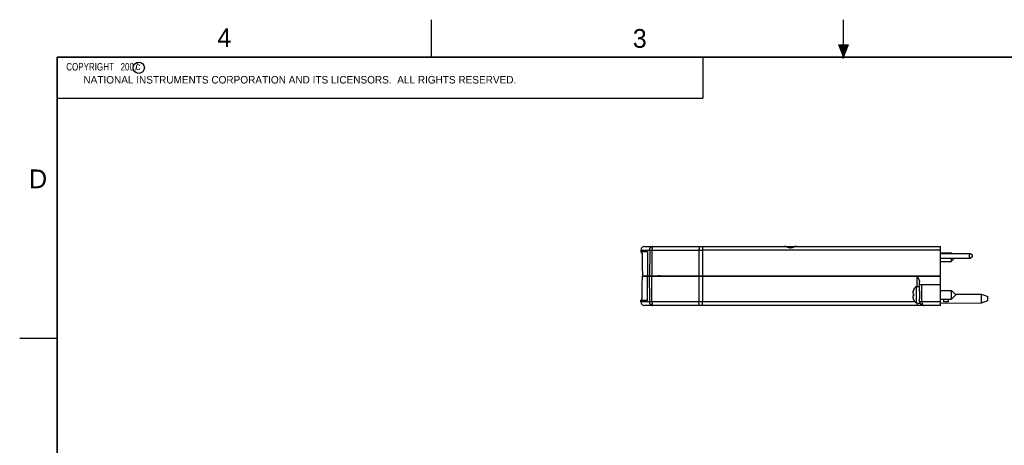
# Model space of a CAD drawing. Header units: inches. Extents: x 0 to 22, y 0 to 17.
# Tile 8 of 17: x 0 to 13.1, y 11.3 to 17. Entities that reach past the tile are written whole.
import ezdxf

# ---------------------------------------------------------------- set-up
doc = ezdxf.new("R2010")
doc.units = ezdxf.units.IN
doc.header["$LTSCALE"] = 1.21
doc.header["$MEASUREMENT"] = 0
doc.layers.get('0').update_dxf_attribs({"linetype": 'CONTINUOUS'})
doc.styles.get("Standard").update_dxf_attribs({"font": 'txt', "width": 0.8})

msp = doc.modelspace()

# ---------------------------------------------------------------- hatches: boundary and pattern name
at = {"linetype": 'CONTINUOUS'}
msp.add_hatch(color=2, dxfattribs=at).paths.add_polyline_path([(11, 16.51), (10.9375, 16.6663), (11.0625, 16.6663)])

# ---------------------------------------------------------------- linework, layer by layer
at = {"color": 2, "linetype": 'CONTINUOUS'}
for p, q in [((5.5, 16.5), (5.5, 17)), ((11, 16.485), (11, 17)), ((11, 16.51), (10.9375, 16.6663)), ((10.9375, 16.6663), (11.0625, 16.6663)), ((11.0625, 16.6663), (11, 16.51)), ((0.4999, 16.5), (9.1249, 16.5)), ((0.4999, 16.5), (0.4999, 15.9531)), ((9.1249, 16.5), (9.1249, 15.9531)), ((11.015, 16.515), (10.985, 16.485)), ((10.985, 16.485), (11, 16.515)), ((11, 16.485), (11.015, 16.515)), ((0.4999, 15.9531), (9.1249, 15.9531)), ((0, 12.75), (0.5, 12.75))]:
    msp.add_line(p, q, dxfattribs=at)
at = {"color": 7, "linetype": 'CONTINUOUS'}
for p, q in [((8.3432, 13.9724), (10.3741, 13.9724)), ((9.1182, 13.9724), (9.1182, 13.9229)), ((10.3741, 13.9724), (12.2987, 13.9724)), ((12.2987, 13.1844), (12.2987, 13.9724)), ((8.2932, 13.9229), (8.293, 13.9024)), ((8.3831, 13.9024), (8.293, 13.9024)), ((8.2932, 13.9229), (8.4136, 13.9229)), ((8.3038, 13.8814), (8.3037, 13.9024)), ((8.3122, 13.8814), (8.3038, 13.8814)), ((8.4436, 13.9229), (9.071, 13.9229)), ((12.2987, 13.9229), (9.1182, 13.9229)), ((12.2987, 13.8885), (12.4389, 13.8885)), ((12.2987, 13.8794), (12.699, 13.8794)), ((12.2987, 13.8164), (12.699, 13.8164)), ((12.4389, 13.8885), (12.4479, 13.8794)), ((12.4389, 13.8885), (12.4389, 13.8794)), ((12.4389, 13.7704), (12.4849, 13.8164)), ((12.4389, 13.8164), (12.4389, 13.7704)), ((12.6787, 13.8794), (12.6787, 13.8164)), ((12.699, 13.8794), (12.7187, 13.8597)), ((12.7187, 13.8361), (12.699, 13.8164)), ((12.7187, 13.8597), (12.7187, 13.8361)), ((12.2987, 13.7704), (12.4389, 13.7704)), ((8.3156, 13.5814), (12.2987, 13.5814)), ((8.3156, 13.5754), (12.2987, 13.5754)), ((8.3687, 13.5814), (8.3687, 13.5754)), ((8.5237, 13.5754), (8.5237, 13.5814)), ((8.5537, 13.5804), (8.5237, 13.5804)), ((8.5537, 13.5814), (8.5537, 13.5754)), ((9.7637, 13.5814), (9.7637, 13.5754)), ((9.7937, 13.5754), (9.7937, 13.5814)), ((10.8087, 13.5754), (10.8087, 13.5814)), ((10.8387, 13.5814), (10.8387, 13.5754)), ((11.6087, 13.5814), (11.6087, 13.5754)), ((11.6387, 13.5754), (11.6387, 13.5814)), ((11.9864, 13.4377), (11.9852, 13.5754)), ((12.2637, 13.5754), (12.2636, 13.5814)), ((12.2936, 13.5814), (12.2937, 13.5754)), ((11.9783, 13.4377), (12.0164, 13.4377)), ((11.9783, 13.2172), (11.9783, 13.4377)), ((12.0169, 13.3899), (12.0159, 13.4996)), ((12.0162, 13.4644), (12.2987, 13.4644)), ((12.0482, 13.234), (12.0462, 13.4644)), ((11.9275, 13.3427), (11.934, 13.3419)), ((11.934, 13.3129), (11.9275, 13.3121)), ((11.9305, 13.3424), (11.9305, 13.3734)), ((11.9305, 13.2815), (11.9305, 13.3125)), ((11.934, 13.3875), (11.934, 13.3857)), ((11.934, 13.3419), (11.934, 13.3129)), ((12.0187, 13.2743), (12.0187, 13.3728)), ((12.2987, 13.3865), (12.4419, 13.3865)), ((12.4419, 13.3865), (12.5009, 13.3274)), ((12.4419, 13.2684), (12.4419, 13.3865)), ((12.4419, 13.2684), (12.5009, 13.3274)), ((12.4924, 13.336), (12.8426, 13.3334)), ((12.8426, 13.3334), (12.9287, 13.3054)), ((12.8426, 13.2214), (12.8426, 13.3334)), ((12.9287, 13.2494), (12.9287, 13.3054)), ((8.2932, 13.234), (8.293, 13.2544)), ((8.293, 13.2544), (8.3831, 13.2544)), ((8.4136, 13.234), (8.2932, 13.234)), ((8.3038, 13.2754), (8.3037, 13.2544)), ((8.3038, 13.2754), (8.3122, 13.2754)), ((12.2987, 13.1844), (8.3432, 13.1844)), ((9.071, 13.234), (8.4436, 13.234)), ((9.1182, 13.1844), (9.1182, 13.234)), ((11.9554, 13.234), (9.1182, 13.234)), ((11.934, 13.2691), (11.934, 13.2674)), ((11.9783, 13.2172), (12.0187, 13.2172)), ((11.9882, 13.1844), (11.9882, 13.2172)), ((12.0182, 13.234), (12.018, 13.2633)), ((12.0187, 13.2172), (12.0187, 13.2278)), ((12.2987, 13.2684), (12.4419, 13.2684)), ((12.2987, 13.2174), (12.8426, 13.2214)), ((12.3387, 13.2684), (12.3387, 13.2331)), ((12.3987, 13.2684), (12.3987, 13.2337)), ((12.8426, 13.2214), (12.9287, 13.2494))]:
    msp.add_line(p, q, dxfattribs=at)
at = {"color": 7, "linetype": 'CONTINUOUS', "const_width": 0.02}
for points in [[(0.5, 16.5), (0.5, 0.5)], [(21.5, 16.5), (0.5, 16.5)]]:
    msp.add_lwpolyline(points, dxfattribs=at)
at = {"color": 7, "linetype": 'CONTINUOUS'}
for points in [[(10.3741, 13.9724), (10.371, 13.9724), (10.3675, 13.9722), (10.3637, 13.9719), (10.3597, 13.9714), (10.3555, 13.9708), (10.3512, 13.9701), (10.3468, 13.9692), (10.3425, 13.9683), (10.3382, 13.9674), (10.334, 13.9665), (10.33, 13.9655), (10.3261, 13.9647), (10.3223, 13.9638), (10.3187, 13.9631), (10.3152, 13.9624), (10.3119, 13.9618), (10.3087, 13.9613), (10.3058, 13.9608), (10.3029, 13.9605), (10.3002, 13.9603), (10.2975, 13.9601), (10.295, 13.96), (10.2924, 13.96), (10.2898, 13.9601), (10.2871, 13.9603), (10.2844, 13.9605), (10.2816, 13.9608), (10.2786, 13.9613), (10.2754, 13.9618), (10.2721, 13.9624), (10.2686, 13.9631), (10.265, 13.9638), (10.2612, 13.9647), (10.2574, 13.9655), (10.2533, 13.9665), (10.2492, 13.9674), (10.2448, 13.9683), (10.2405, 13.9692), (10.2361, 13.9701), (10.2319, 13.9708), (10.2277, 13.9714), (10.2237, 13.9719), (10.2199, 13.9722), (10.2163, 13.9724), (10.2132, 13.9724)], [(12.0601, 13.1851), (12.0616, 13.1849), (12.0624, 13.1848)]]:
    msp.add_lwpolyline(points, dxfattribs=at)
at = {"color": 2, "linetype": 'CONTINUOUS'}
msp.add_circle((1.5893, 16.359), 0.0754, dxfattribs=at)
at = {"color": 7, "linetype": 'CONTINUOUS'}
for centre, radius, start, end in [((8.3432, 13.9224), 0.05, 90, 179.5), ((12.0214, 13.3549), 0.0933, 117.5225, 159.56387), ((8.3432, 13.2344), 0.05, 180.5, 270), ((12.0214, 13.2999), 0.0933, 200.43613, 242.4775), ((12.0682, 13.2344), 0.05, 180.5, 270)]:
    msp.add_arc(centre, radius, start, end, dxfattribs=at)
for points, knots in [([(8.4136, 13.9229), (8.4136, 13.9235), (8.4136, 13.9249), (8.4137, 13.9269), (8.4139, 13.9289), (8.4141, 13.9308), (8.4143, 13.9328), (8.4146, 13.9348), (8.415, 13.9367), (8.4154, 13.9386), (8.4159, 13.9405), (8.4165, 13.9424), (8.4171, 13.9442), (8.4177, 13.9461), (8.4184, 13.9478), (8.4192, 13.9496), (8.42, 13.9513), (8.4208, 13.9529), (8.4217, 13.9545), (8.4227, 13.956), (8.4237, 13.9575), (8.4247, 13.959), (8.4258, 13.9604), (8.4269, 13.9617), (8.4281, 13.9629), (8.4293, 13.9641), (8.4305, 13.9652), (8.4318, 13.9663), (8.4331, 13.9672), (8.4344, 13.9681), (8.4358, 13.9689), (8.4372, 13.9696), (8.4386, 13.9703), (8.4401, 13.9709), (8.4415, 13.9713), (8.443, 13.9717), (8.4445, 13.972), (8.4459, 13.9723), (8.4474, 13.9724), (8.4484, 13.9724), (8.4489, 13.9724)], [0, 0, 0, 0, 0.029927, 0.059783, 0.0895396, 0.1191983, 0.1487611, 0.1782318, 0.207615, 0.2369147, 0.2661142, 0.2951705, 0.3240406, 0.3526853, 0.3810852, 0.4092266, 0.4371056, 0.4647201, 0.4920571, 0.5191011, 0.5458395, 0.5722655, 0.5983825, 0.6241768, 0.6496313, 0.6747521, 0.6995435, 0.7240133, 0.7481747, 0.7720472, 0.7956572, 0.8190317, 0.842174, 0.8651053, 0.8878524, 0.9104438, 0.9329095, 0.9552812, 0.9775922, 1, 1, 1, 1]), ([(8.4489, 13.9724), (8.4489, 13.9724), (8.4487, 13.9724), (8.4485, 13.9722), (8.4482, 13.972), (8.448, 13.9717), (8.4478, 13.9713), (8.4475, 13.9708), (8.4473, 13.9703), (8.4471, 13.9696), (8.4469, 13.9689), (8.4467, 13.9681), (8.4465, 13.9672), (8.4463, 13.9662), (8.4461, 13.9652), (8.4459, 13.9641), (8.4457, 13.9629), (8.4456, 13.9616), (8.4454, 13.9603), (8.4452, 13.9589), (8.4451, 13.9575), (8.4449, 13.956), (8.4448, 13.9545), (8.4447, 13.9529), (8.4445, 13.9512), (8.4444, 13.9495), (8.4443, 13.9478), (8.4442, 13.946), (8.4441, 13.9442), (8.444, 13.9423), (8.444, 13.9405), (8.4439, 13.9386), (8.4438, 13.9366), (8.4438, 13.9347), (8.4437, 13.9328), (8.4437, 13.9308), (8.4437, 13.9289), (8.4436, 13.9269), (8.4436, 13.9249), (8.4436, 13.9235), (8.4436, 13.9229)], [0, 0, 0, 0, 0.0040928, 0.0097427, 0.0162589, 0.0239384, 0.0329562, 0.0434114, 0.0553586, 0.0688254, 0.083824, 0.100353, 0.1183897, 0.1379063, 0.1588676, 0.1812309, 0.2049491, 0.2299721, 0.2562523, 0.2837418, 0.3123873, 0.3421347, 0.3729338, 0.4047355, 0.4374913, 0.4711531, 0.5056738, 0.5410072, 0.5770986, 0.6138573, 0.6511504, 0.6888372, 0.7267811, 0.7649382, 0.8033319, 0.8419949, 0.8809637, 0.9202704, 0.959943, 1, 1, 1, 1]), ([(9.0789, 13.9724), (9.0787, 13.9724), (9.0785, 13.9724), (9.0782, 13.9722), (9.0778, 13.972), (9.0775, 13.9717), (9.0772, 13.9713), (9.0769, 13.9708), (9.0765, 13.9702), (9.0762, 13.9696), (9.0759, 13.9688), (9.0756, 13.968), (9.0753, 13.9671), (9.075, 13.9661), (9.0747, 13.9651), (9.0745, 13.9639), (9.0742, 13.9627), (9.0739, 13.9614), (9.0737, 13.9601), (9.0734, 13.9586), (9.0732, 13.9572), (9.073, 13.9556), (9.0728, 13.954), (9.0726, 13.9523), (9.0724, 13.9506), (9.0722, 13.9489), (9.072, 13.947), (9.0718, 13.9452), (9.0717, 13.9433), (9.0716, 13.9414), (9.0715, 13.9394), (9.0713, 13.9374), (9.0713, 13.9354), (9.0712, 13.9333), (9.0711, 13.9312), (9.0711, 13.9292), (9.071, 13.9271), (9.071, 13.925), (9.071, 13.9236), (9.071, 13.9229)], [0, 0, 0, 0, 0.006538, 0.0135115, 0.0212804, 0.0301032, 0.0401511, 0.051533, 0.0643159, 0.0785384, 0.0942198, 0.1113653, 0.1299698, 0.1500198, 0.1714955, 0.1943715, 0.2186177, 0.2441998, 0.2710798, 0.2992164, 0.3285651, 0.3590786, 0.3907071, 0.4233982, 0.4570973, 0.4917477, 0.5272905, 0.5636655, 0.6008102, 0.6386612, 0.6771531, 0.7162197, 0.7557934, 0.7958059, 0.8361877, 0.8768688, 0.9177787, 0.9588462, 1, 1, 1, 1]), ([(10.3741, 13.9724), (10.3734, 13.9724), (10.372, 13.9724), (10.3699, 13.9722), (10.3677, 13.972), (10.3655, 13.9716), (10.3631, 13.9712), (10.3606, 13.9706), (10.358, 13.97), (10.3553, 13.9692), (10.3525, 13.9684), (10.3496, 13.9674), (10.3466, 13.9664), (10.3435, 13.9652), (10.3403, 13.964), (10.337, 13.9628), (10.3337, 13.9615), (10.3303, 13.9603), (10.327, 13.959), (10.3238, 13.9579), (10.3207, 13.9568), (10.3177, 13.9559), (10.3148, 13.955), (10.3121, 13.9543), (10.3095, 13.9537), (10.3071, 13.9531), (10.3047, 13.9527), (10.3024, 13.9524), (10.3001, 13.9521), (10.298, 13.9519), (10.2958, 13.9518), (10.2937, 13.9518), (10.2915, 13.9518), (10.2894, 13.9519), (10.2872, 13.9521), (10.2849, 13.9524), (10.2826, 13.9527), (10.2802, 13.9531), (10.2778, 13.9537), (10.2752, 13.9543), (10.2725, 13.955), (10.2696, 13.9559), (10.2666, 13.9568), (10.2635, 13.9579), (10.2603, 13.959), (10.257, 13.9603), (10.2536, 13.9615), (10.2503, 13.9628), (10.247, 13.964), (10.2438, 13.9652), (10.2407, 13.9664), (10.2377, 13.9674), (10.2348, 13.9684), (10.232, 13.9692), (10.2293, 13.97), (10.2267, 13.9706), (10.2242, 13.9712), (10.2219, 13.9716), (10.2196, 13.972), (10.2174, 13.9722), (10.2153, 13.9724), (10.2139, 13.9724), (10.2132, 13.9724)], [0, 0, 0, 0, 0.0120603, 0.02467, 0.0378803, 0.0517235, 0.0662278, 0.0814316, 0.09737, 0.1140747, 0.1315696, 0.1498725, 0.1689941, 0.1888847, 0.2094357, 0.2305237, 0.2519426, 0.2733969, 0.2945799, 0.3152142, 0.3350394, 0.3538315, 0.3715788, 0.3883604, 0.4042668, 0.4193961, 0.4338538, 0.447752, 0.4612044, 0.4743207, 0.4872119, 0.4999918, 0.5127754, 0.5256756, 0.538803, 0.552266, 0.5661733, 0.5806379, 0.5957691, 0.6116701, 0.6284407, 0.6461788, 0.6649705, 0.6847941, 0.7054209, 0.7265943, 0.7480384, 0.7694489, 0.7905323, 0.8110812, 0.8309722, 0.8500964, 0.8684023, 0.8858992, 0.9026054, 0.918545, 0.9337498, 0.9482554, 0.9621003, 0.9753159, 0.9879324, 1, 1, 1, 1]), ([(8.3122, 13.8814), (8.3126, 13.848), (8.3133, 13.7812), (8.3145, 13.6812), (8.3153, 13.6146), (8.3156, 13.5814)], [0, 0, 0, 0, 0.3343958, 0.6677291, 1, 1, 1, 1]), ([(8.3831, 13.9024), (8.383, 13.8668), (8.3827, 13.7956), (8.3823, 13.6886), (8.3821, 13.6172), (8.3819, 13.5814)], [0, 0, 0, 0, 0.3326357, 0.665969, 1, 1, 1, 1]), ([(8.4136, 13.9229), (8.4134, 13.8853), (8.4131, 13.8099), (8.4126, 13.696), (8.4123, 13.6198), (8.4121, 13.5814)], [0, 0, 0, 0, 0.3297625, 0.6631137, 1, 1, 1, 1]), ([(8.4136, 13.9229), (8.4138, 13.9229), (8.4144, 13.9229), (8.4152, 13.9229), (8.4161, 13.9229), (8.417, 13.9229), (8.418, 13.9229), (8.419, 13.9229), (8.4201, 13.9229), (8.4212, 13.9229), (8.4223, 13.9229), (8.4235, 13.9229), (8.4247, 13.9229), (8.4259, 13.9229), (8.4272, 13.9229), (8.4285, 13.9229), (8.4298, 13.9229), (8.4312, 13.9229), (8.4325, 13.9229), (8.4339, 13.9229), (8.4353, 13.9229), (8.4367, 13.9229), (8.4381, 13.9229), (8.4394, 13.9229), (8.4408, 13.9229), (8.4422, 13.9229), (8.4432, 13.9229), (8.4436, 13.9229)], [0, 0, 0, 0, 0.0257568, 0.0532656, 0.0824896, 0.1133644, 0.145822, 0.1797906, 0.2151966, 0.2519646, 0.290017, 0.3292727, 0.3696474, 0.4110543, 0.453403, 0.4966003, 0.5405515, 0.5851608, 0.630331, 0.6759643, 0.7219622, 0.7682256, 0.8146543, 0.8611473, 0.9076032, 0.9539211, 1, 1, 1, 1]), ([(8.4436, 13.9229), (8.4435, 13.885), (8.4431, 13.8091), (8.4427, 13.6953), (8.4423, 13.6194), (8.4422, 13.5814)], [0, 0, 0, 0, 0.3330373, 0.6663707, 1, 1, 1, 1]), ([(9.071, 13.9229), (9.071, 13.8849), (9.0709, 13.809), (9.0708, 13.6952), (9.0708, 13.6194), (9.0707, 13.5814)], [0, 0, 0, 0, 0.3333333, 0.6666667, 1, 1, 1, 1]), ([(9.071, 13.9229), (9.0736, 13.9229), (9.0788, 13.9229), (9.0867, 13.9229), (9.0945, 13.9229), (9.1024, 13.9229), (9.1103, 13.9229), (9.1156, 13.9229), (9.1182, 13.9229)], [0, 0, 0, 0, 0.165608, 0.3317909, 0.4984341, 0.6654263, 0.8326551, 1, 1, 1, 1]), ([(9.1182, 13.9229), (9.1182, 13.8849), (9.1181, 13.809), (9.1181, 13.6952), (9.118, 13.6193), (9.118, 13.5814)], [0, 0, 0, 0, 0.3334228, 0.6667561, 1, 1, 1, 1]), ([(8.3122, 13.2754), (8.3126, 13.3089), (8.3133, 13.3756), (8.3145, 13.4756), (8.3153, 13.5422), (8.3156, 13.5754)], [0, 0, 0, 0, 0.3343958, 0.6677291, 1, 1, 1, 1]), ([(8.3831, 13.2544), (8.383, 13.29), (8.3827, 13.3613), (8.3823, 13.4683), (8.3821, 13.5397), (8.3819, 13.5754)], [0, 0, 0, 0, 0.3326357, 0.665969, 1, 1, 1, 1]), ([(8.4136, 13.234), (8.4134, 13.2719), (8.4131, 13.3477), (8.4126, 13.4615), (8.4123, 13.5374), (8.4121, 13.5754)], [0, 0, 0, 0, 0.3327186, 0.6660504, 1, 1, 1, 1]), ([(8.4436, 13.234), (8.4435, 13.2719), (8.4431, 13.3477), (8.4427, 13.4615), (8.4423, 13.5374), (8.4422, 13.5754)], [0, 0, 0, 0, 0.3330372, 0.6663706, 1, 1, 1, 1]), ([(9.0707, 13.5754), (9.0708, 13.5375), (9.0708, 13.4616), (9.0709, 13.3478), (9.071, 13.2719), (9.071, 13.234)], [0, 0, 0, 0, 0.3333333, 0.6666667, 1, 1, 1, 1]), ([(9.118, 13.5754), (9.118, 13.5375), (9.1181, 13.4616), (9.1181, 13.3478), (9.1182, 13.2719), (9.1182, 13.234)], [0, 0, 0, 0, 0.3332439, 0.6665772, 1, 1, 1, 1]), ([(11.9853, 13.5754), (11.986, 13.5741), (11.9874, 13.5714), (11.9895, 13.5674), (11.9916, 13.5633), (11.9937, 13.5594), (11.9957, 13.5555), (11.9977, 13.5516), (11.9995, 13.5479), (12.0013, 13.5442), (12.003, 13.5406), (12.0046, 13.5372), (12.0061, 13.5338), (12.0075, 13.5306), (12.0088, 13.5275), (12.01, 13.5245), (12.0111, 13.5217), (12.012, 13.5189), (12.0129, 13.5163), (12.0136, 13.5139), (12.0142, 13.5115), (12.0147, 13.5092), (12.0152, 13.5071), (12.0155, 13.5051), (12.0157, 13.5032), (12.0159, 13.5014), (12.0159, 13.5002), (12.0159, 13.4996)], [0, 0, 0, 0, 0.0553544, 0.110811, 0.1658995, 0.2203333, 0.2738538, 0.3262666, 0.3773776, 0.427027, 0.4750905, 0.5214453, 0.56602, 0.6087244, 0.649534, 0.688423, 0.7253954, 0.7604761, 0.7936775, 0.8250679, 0.854697, 0.8826352, 0.9089772, 0.9337886, 0.9571707, 0.9792161, 1, 1, 1, 1]), ([(11.9275, 13.3564), (11.9275, 13.3561), (11.9274, 13.3553), (11.9273, 13.3542), (11.9272, 13.3531), (11.9272, 13.3521), (11.9271, 13.351), (11.927, 13.3499), (11.927, 13.3488), (11.9269, 13.3481), (11.9269, 13.3478)], [0, 0, 0, 0, 0.127415, 0.2534527, 0.3784861, 0.502882, 0.6269907, 0.7510601, 0.8753218, 1, 1, 1, 1]), ([(11.9269, 13.3478), (11.9269, 13.3475), (11.927, 13.3471), (11.927, 13.3465), (11.9271, 13.3459), (11.9272, 13.3452), (11.9272, 13.3446), (11.9273, 13.344), (11.9274, 13.3433), (11.9275, 13.3429), (11.9275, 13.3427)], [0, 0, 0, 0, 0.1239064, 0.2475969, 0.3713035, 0.4952679, 0.6197479, 0.7451061, 0.8717258, 1, 1, 1, 1]), ([(11.9275, 13.3121), (11.9275, 13.3119), (11.9274, 13.3115), (11.9273, 13.3109), (11.9272, 13.3102), (11.9272, 13.3096), (11.9271, 13.309), (11.927, 13.3083), (11.927, 13.3077), (11.9269, 13.3073), (11.9269, 13.3071)], [0, 0, 0, 0, 0.1282799, 0.2549037, 0.3802641, 0.5047441, 0.628707, 0.7524114, 0.8760984, 1, 1, 1, 1]), ([(11.9269, 13.3071), (11.9269, 13.3067), (11.927, 13.306), (11.927, 13.3049), (11.9271, 13.3038), (11.9272, 13.3028), (11.9272, 13.3017), (11.9273, 13.3006), (11.9274, 13.2995), (11.9275, 13.2988), (11.9275, 13.2984)], [0, 0, 0, 0, 0.1246831, 0.2489482, 0.3730198, 0.4971301, 0.6215259, 0.7465572, 0.8725907, 1, 1, 1, 1]), ([(11.9305, 13.3734), (11.9303, 13.3724), (11.9299, 13.3705), (11.9294, 13.3679), (11.9289, 13.3656), (11.9286, 13.3634), (11.9282, 13.3615), (11.928, 13.3597), (11.9277, 13.358), (11.9276, 13.3569), (11.9275, 13.3564)], [0, 0, 0, 0, 0.1737085, 0.3280829, 0.4663658, 0.59165, 0.706016, 0.8111015, 0.9085501, 1, 1, 1, 1]), ([(11.9275, 13.2984), (11.9276, 13.2979), (11.9277, 13.2968), (11.928, 13.2952), (11.9282, 13.2934), (11.9286, 13.2914), (11.9289, 13.2893), (11.9294, 13.2869), (11.9299, 13.2843), (11.9303, 13.2825), (11.9305, 13.2815)], [0, 0, 0, 0, 0.0914499, 0.1888985, 0.293984, 0.40835, 0.5336342, 0.6719171, 0.8262915, 1, 1, 1, 1]), ([(11.934, 13.3857), (11.9336, 13.3847), (11.9329, 13.3826), (11.932, 13.3794), (11.9311, 13.3764), (11.9307, 13.3743), (11.9305, 13.3734)], [0, 0, 0, 0, 0.255395, 0.5148737, 0.7669184, 1, 1, 1, 1]), ([(11.9305, 13.3734), (11.9307, 13.3743), (11.9309, 13.3753), (11.9311, 13.3762), (11.9311, 13.3762)], [0, 0, 0, 0, 0.9873516, 1, 1, 1, 1]), ([(11.9305, 13.2815), (11.9307, 13.2805), (11.9311, 13.2785), (11.9319, 13.2755), (11.9329, 13.2723), (11.9336, 13.2702), (11.934, 13.2691)], [0, 0, 0, 0, 0.2270362, 0.4765749, 0.7378238, 1, 1, 1, 1]), ([(12.0187, 13.3728), (12.0185, 13.3738), (12.0182, 13.3756), (12.0178, 13.3783), (12.0175, 13.3809), (12.0172, 13.3833), (12.017, 13.3856), (12.0169, 13.3878), (12.0169, 13.3892), (12.0169, 13.3899)], [0, 0, 0, 0, 0.167449, 0.3261591, 0.4764191, 0.6186153, 0.7531017, 0.8801101, 1, 1, 1, 1]), ([(8.4489, 13.1844), (8.4484, 13.1844), (8.4474, 13.1844), (8.4459, 13.1846), (8.4444, 13.1848), (8.4429, 13.1851), (8.4413, 13.1856), (8.4399, 13.1861), (8.4384, 13.1866), (8.4369, 13.1873), (8.4355, 13.1881), (8.4341, 13.189), (8.4327, 13.1899), (8.4314, 13.1909), (8.4301, 13.192), (8.4288, 13.1932), (8.4276, 13.1944), (8.4264, 13.1957), (8.4253, 13.1971), (8.4242, 13.1985), (8.4232, 13.2), (8.4222, 13.2016), (8.4212, 13.2032), (8.4203, 13.2049), (8.4195, 13.2066), (8.4187, 13.2084), (8.418, 13.2102), (8.4173, 13.212), (8.4166, 13.2139), (8.4161, 13.2158), (8.4156, 13.2178), (8.4151, 13.2197), (8.4147, 13.2217), (8.4144, 13.2237), (8.4141, 13.2258), (8.4139, 13.2278), (8.4137, 13.2299), (8.4136, 13.2319), (8.4136, 13.2333), (8.4136, 13.234)], [0, 0, 0, 0, 0.0224772, 0.0453758, 0.0683859, 0.091518, 0.1147812, 0.1381905, 0.161788, 0.1856209, 0.2097125, 0.2340797, 0.258727, 0.2836709, 0.3089287, 0.3345145, 0.3604328, 0.386688, 0.4132834, 0.4402188, 0.4674848, 0.4950764, 0.5229877, 0.5512053, 0.579714, 0.6085027, 0.6375568, 0.6668574, 0.6963906, 0.7261368, 0.7560742, 0.7861871, 0.816455, 0.846855, 0.8773588, 0.9079409, 0.9385857, 0.9692773, 1, 1, 1, 1]), ([(8.4436, 13.234), (8.4431, 13.234), (8.4422, 13.234), (8.4407, 13.234), (8.4393, 13.234), (8.4378, 13.234), (8.4364, 13.2339), (8.4349, 13.2339), (8.4335, 13.2339), (8.4321, 13.2339), (8.4307, 13.2339), (8.4293, 13.2339), (8.4279, 13.2339), (8.4266, 13.2339), (8.4253, 13.2339), (8.424, 13.2339), (8.4227, 13.2339), (8.4215, 13.2339), (8.4204, 13.2339), (8.4193, 13.2339), (8.4182, 13.2339), (8.4172, 13.234), (8.4162, 13.234), (8.4153, 13.234), (8.4144, 13.234), (8.4138, 13.234), (8.4136, 13.234)], [0, 0, 0, 0, 0.047996, 0.0962461, 0.1446368, 0.1930543, 0.2413846, 0.2895143, 0.3373299, 0.384719, 0.4315702, 0.4777733, 0.5232196, 0.5678022, 0.6114162, 0.6539591, 0.6953307, 0.7354338, 0.7741742, 0.8114605, 0.8472052, 0.8813242, 0.9137373, 0.9443683, 0.9731451, 1, 1, 1, 1]), ([(8.4436, 13.234), (8.4436, 13.2333), (8.4436, 13.2319), (8.4436, 13.2299), (8.4437, 13.2278), (8.4437, 13.2257), (8.4437, 13.2237), (8.4438, 13.2217), (8.4438, 13.2197), (8.4439, 13.2177), (8.444, 13.2158), (8.4441, 13.2139), (8.4442, 13.212), (8.4443, 13.2101), (8.4444, 13.2083), (8.4445, 13.2066), (8.4446, 13.2049), (8.4447, 13.2032), (8.4449, 13.2016), (8.445, 13.2), (8.4452, 13.1985), (8.4453, 13.1971), (8.4455, 13.1957), (8.4457, 13.1944), (8.4459, 13.1932), (8.446, 13.192), (8.4462, 13.1909), (8.4464, 13.1899), (8.4466, 13.189), (8.4469, 13.1881), (8.4471, 13.1874), (8.4473, 13.1867), (8.4475, 13.1861), (8.4477, 13.1856), (8.448, 13.1852), (8.4482, 13.1848), (8.4485, 13.1846), (8.4487, 13.1845), (8.4489, 13.1844), (8.4489, 13.1844)], [0, 0, 0, 0, 0.04097, 0.0818649, 0.1226222, 0.1631778, 0.203468, 0.2434274, 0.2829905, 0.3220923, 0.3606694, 0.3986583, 0.4359943, 0.4726142, 0.5084554, 0.5434556, 0.5775542, 0.6106892, 0.6427981, 0.6738207, 0.7037001, 0.7323808, 0.7598098, 0.7859341, 0.810701, 0.8340606, 0.8559695, 0.8763883, 0.8952807, 0.9126164, 0.9283748, 0.942532, 0.9550743, 0.966009, 0.975379, 0.983275, 0.9898592, 0.9954301, 1, 1, 1, 1]), ([(9.1182, 13.234), (9.1156, 13.234), (9.1103, 13.234), (9.1024, 13.234), (9.0945, 13.234), (9.0867, 13.234), (9.0788, 13.234), (9.0736, 13.234), (9.071, 13.234)], [0, 0, 0, 0, 0.1673449, 0.3345737, 0.5015659, 0.6682091, 0.834392, 1, 1, 1, 1]), ([(9.0789, 13.1844), (9.0787, 13.1844), (9.0785, 13.1845), (9.0782, 13.1846), (9.0778, 13.1848), (9.0775, 13.1852), (9.0771, 13.1856), (9.0768, 13.1861), (9.0765, 13.1867), (9.0762, 13.1874), (9.0758, 13.1882), (9.0755, 13.1891), (9.0752, 13.19), (9.0749, 13.1911), (9.0746, 13.1922), (9.0744, 13.1934), (9.0741, 13.1947), (9.0738, 13.196), (9.0736, 13.1974), (9.0733, 13.1989), (9.0731, 13.2005), (9.0728, 13.2021), (9.0726, 13.2038), (9.0724, 13.2055), (9.0722, 13.2073), (9.0721, 13.2092), (9.0719, 13.2111), (9.0717, 13.213), (9.0716, 13.215), (9.0715, 13.217), (9.0714, 13.2191), (9.0713, 13.2211), (9.0712, 13.2232), (9.0711, 13.2254), (9.0711, 13.2275), (9.071, 13.2297), (9.071, 13.2318), (9.071, 13.2333), (9.071, 13.234)], [0, 0, 0, 0, 0.0067229, 0.0139175, 0.02197, 0.0311537, 0.0416471, 0.0535615, 0.0669644, 0.0818933, 0.0983655, 0.1163839, 0.1359402, 0.1570178, 0.179593, 0.2036364, 0.2291136, 0.2559857, 0.2842097, 0.3137393, 0.3445248, 0.3765131, 0.4096489, 0.4438737, 0.4791268, 0.5153455, 0.5524645, 0.590417, 0.6291342, 0.6685459, 0.7085804, 0.7491645, 0.7902241, 0.8316841, 0.8734685, 0.9155008, 0.9577037, 1, 1, 1, 1]), ([(12.018, 13.2633), (12.018, 13.264), (12.018, 13.2653), (12.018, 13.2674), (12.0182, 13.2696), (12.0184, 13.2719), (12.0186, 13.2735), (12.0187, 13.2743)], [0, 0, 0, 0, 0.1783938, 0.3669615, 0.5663732, 0.777186, 1, 1, 1, 1]), ([(12.0482, 13.234), (12.0477, 13.234), (12.0468, 13.2339), (12.0454, 13.2339), (12.0439, 13.2339), (12.0425, 13.2339), (12.0411, 13.2339), (12.0398, 13.2339), (12.0384, 13.2339), (12.0372, 13.2339), (12.0359, 13.2339), (12.0347, 13.2339), (12.0335, 13.2338), (12.0323, 13.2338), (12.0311, 13.2338), (12.03, 13.2338), (12.029, 13.2338), (12.0281, 13.2338), (12.0272, 13.2338), (12.0263, 13.2338), (12.0255, 13.2338), (12.0247, 13.2338), (12.0239, 13.2338), (12.0232, 13.2338), (12.0225, 13.2338), (12.0219, 13.2338), (12.0214, 13.2338), (12.0209, 13.2338), (12.0205, 13.2338), (12.0202, 13.2338), (12.0198, 13.2338), (12.0195, 13.2338), (12.0192, 13.2338), (12.0189, 13.2338), (12.0186, 13.2338), (12.0184, 13.2338), (12.0183, 13.2338), (12.0182, 13.2338), (12.0182, 13.2339), (12.0182, 13.234)], [0, 0, 0, 0, 0.0472395, 0.0948765, 0.1425366, 0.18984, 0.2363924, 0.2817037, 0.3253694, 0.3675676, 0.4087145, 0.449325, 0.4898248, 0.5299306, 0.568731, 0.6054016, 0.6392671, 0.6702115, 0.6989599, 0.7263307, 0.7531431, 0.7799721, 0.8065337, 0.8316158, 0.8543028, 0.8742146, 0.8912568, 0.9059789, 0.9190683, 0.9311462, 0.9426654, 0.9538145, 0.9645061, 0.9742633, 0.9825692, 0.9889171, 0.9930749, 0.9952007, 1, 1, 1, 1]), ([(12.0482, 13.234), (12.0482, 13.2333), (12.0482, 13.232), (12.0483, 13.23), (12.0484, 13.228), (12.0485, 13.226), (12.0487, 13.224), (12.0488, 13.222), (12.0491, 13.2201), (12.0493, 13.2181), (12.0496, 13.2162), (12.0499, 13.2143), (12.0502, 13.2125), (12.0506, 13.2106), (12.051, 13.2089), (12.0515, 13.2071), (12.0519, 13.2054), (12.0524, 13.2037), (12.053, 13.2021), (12.0535, 13.2005), (12.0541, 13.199), (12.0547, 13.1975), (12.0554, 13.1961), (12.056, 13.1948), (12.0567, 13.1935), (12.0574, 13.1923), (12.0582, 13.1912), (12.0589, 13.1901), (12.0597, 13.1892), (12.0605, 13.1883), (12.0613, 13.1875), (12.0621, 13.1868), (12.063, 13.1862), (12.0638, 13.1856), (12.0647, 13.1852), (12.0656, 13.1848), (12.0664, 13.1846), (12.0673, 13.1845), (12.0679, 13.1844), (12.0682, 13.1844)], [0, 0, 0, 0, 0.0350151, 0.0702093, 0.1053316, 0.1403451, 0.175213, 0.209897, 0.2443562, 0.2785337, 0.3123668, 0.3457993, 0.3788218, 0.411446, 0.4436748, 0.4754569, 0.5067055, 0.5373369, 0.5672958, 0.5965581, 0.6250974, 0.6528826, 0.6798786, 0.7060517, 0.7313678, 0.7558065, 0.7793646, 0.8020305, 0.8237981, 0.844668, 0.8646448, 0.8837352, 0.9019753, 0.9194623, 0.9363185, 0.9526885, 0.968735, 0.9846344, 1, 1, 1, 1]), ([(12.2987, 13.234), (12.2708, 13.234), (12.2152, 13.234), (12.1317, 13.234), (12.076, 13.234), (12.0482, 13.234)], [0, 0, 0, 0, 0.3333343, 0.6666671, 1, 1, 1, 1]), ([(12.3987, 13.2337), (12.392, 13.2336), (12.3787, 13.2335), (12.3587, 13.2333), (12.3454, 13.2332), (12.3387, 13.2331)], [0, 0, 0, 0, 0.3315695, 0.6648999, 1, 1, 1, 1])]:
    msp.add_open_spline(points, degree=3, knots=knots, dxfattribs=at)
for points in [[(8.4489, 13.9724), (8.4489, 13.9724), (8.449, 13.9724), (8.449, 13.9724)], [(8.449, 13.9724), (8.449, 13.9724), (8.4489, 13.9724), (8.4489, 13.9724)], [(8.375, 13.5754), (8.375, 13.5774), (8.3751, 13.5794), (8.3751, 13.5814)], [(8.4553, 13.5754), (8.4554, 13.5774), (8.4554, 13.5794), (8.4554, 13.5814)], [(9.0962, 13.5814), (9.0962, 13.5794), (9.0962, 13.5774), (9.0962, 13.5754)], [(11.9852, 13.5755), (11.9852, 13.5754), (11.9853, 13.5754), (11.9853, 13.5754)], [(8.449, 13.1844), (8.449, 13.1844), (8.449, 13.1844), (8.4489, 13.1844)], [(8.4489, 13.1844), (8.449, 13.1844), (8.449, 13.1844), (8.449, 13.1844)]]:
    msp.add_open_spline(points, degree=3, dxfattribs=at)

# ---------------------------------------------------------------- texts
at = {"color": 2, "linetype": 'CONTINUOUS'}
for s, height, p in [('4', 0.25, (2.64, 16.6369)), ('3', 0.25, (8.1875, 16.625)), ('c', 0.1, (1.5463, 16.328)), ('NATIONAL INSTRUMENTS CORPORATION AND ITS LICENSORS.  ALL RIGHTS RESERVED.', 0.1, (0.851, 16.1482)), ('D', 0.25, (0.125, 14.75))]:
    msp.add_text(s, height=height, dxfattribs=at).set_placement(p)
at = {"color": 2, "linetype": 'CONTINUOUS', "insert": (0.5624, 16.4219), "char_height": 0.1, "width": 1.44, "attachment_point": 1}
msp.add_mtext('  COPYRIGHT   2007', dxfattribs=at)

doc.saveas('drawing.dxf')
